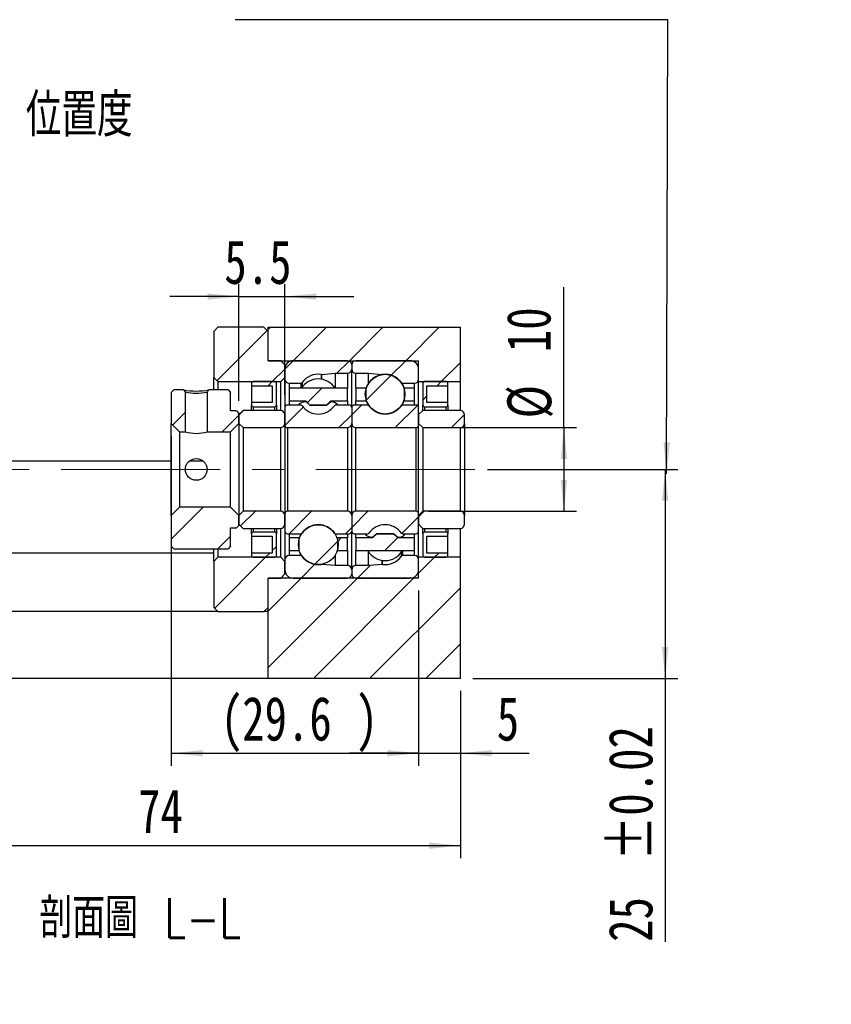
# Model space of a CAD drawing. Header units: millimetres. Extents: x 26 to 289, y 7 to 200.
# Tile 3 of 4: x 225 to 289, y 7 to 85. Entities that reach past the tile are written whole.
import ezdxf

# ---------------------------------------------------------------- set-up
doc = ezdxf.new("R2010")
doc.units = ezdxf.units.MM
doc.linetypes.add('CENTERX2', pattern=[20.32, 12.7, -2.54, 2.54, -2.54])
doc.layers.add('FORMAT', color=7, linetype='Continuous')
doc.styles.add('SLDTEXTSTYLE0', font='TXT', dxfattribs={"width": 0.75})
doc.styles.add('SLDTEXTSTYLE1', font='TXT', dxfattribs={"width": 0.75, "bigfont": 'bigfont'})
doc.dimstyles.new('SLDDIMSTYLE3', dxfattribs={"dimtxt": 3.5, "dimasz": 2.5, "dimexe": 0, "dimexo": 0.0625, "dimgap": 0.875, "dimtad": 1, "dimlfac": 1.5, "dimrnd": 1e-09, "dimzin": 12, "dimdsep": 46, "dimtxsty": 'SLDTEXTSTYLE0', "dimsah": 1, "dimcen": 0.09, "dimadec": 0, "dimazin": 3, "dimtfac": 1, "dimtofl": 0, "dimtmove": 0, "dimatfit": 3, "dimfxl": 1, "dimfrac": 2, "dimtolj": 1, "dimtzin": 12, "dimarcsym": 0})
doc.dimstyles.new('SLDDIMSTYLE4', dxfattribs={"dimtxt": 3.5, "dimasz": 2.5, "dimexe": 0, "dimexo": 0.0625, "dimgap": 0.875, "dimtad": 1, "dimlfac": 1.5, "dimrnd": 1e-09, "dimzin": 12, "dimdsep": 46, "dimtxsty": 'SLDTEXTSTYLE0', "dimsah": 1, "dimcen": 0.09, "dimadec": 0, "dimazin": 3, "dimtfac": 1, "dimtmove": 0, "dimatfit": 0, "dimfxl": 1, "dimfrac": 2, "dimtolj": 1, "dimtzin": 12, "dimarcsym": 0})
doc.dimstyles.new('SLDDIMSTYLE6', dxfattribs={"dimtxt": 3.5, "dimasz": 2.5, "dimexe": 0, "dimexo": 0.0625, "dimgap": 0.875, "dimtad": 1, "dimdec": 1, "dimlfac": 1.5, "dimrnd": 1e-09, "dimzin": 12, "dimdsep": 46, "dimtxsty": 'SLDTEXTSTYLE0', "dimsah": 1, "dimcen": 0.09, "dimadec": 0, "dimazin": 3, "dimtfac": 1, "dimtdec": 1, "dimtofl": 0, "dimtmove": 0, "dimatfit": 3, "dimfxl": 1, "dimfrac": 2, "dimtolj": 1, "dimtzin": 12, "dimarcsym": 0})
doc.dimstyles.new('SLDDIMSTYLE7', dxfattribs={"dimtxt": 3.5, "dimasz": 2.5, "dimexe": 0, "dimexo": 0.0625, "dimgap": 0.875, "dimtad": 1, "dimlfac": 1.5, "dimrnd": 1e-09, "dimzin": 12, "dimdsep": 46, "dimtxsty": 'SLDTEXTSTYLE0', "dimsah": 1, "dimcen": 0.09, "dimadec": 0, "dimazin": 3, "dimtol": 1, "dimtp": 0.02, "dimtm": 0.02, "dimtfac": 1, "dimtofl": 0, "dimtmove": 0, "dimatfit": 3, "dimfxl": 1, "dimfrac": 2, "dimtolj": 1, "dimarcsym": 0})
doc.dimstyles.new('SLDDIMSTYLE8', dxfattribs={"dimtxt": 3.5, "dimasz": 2.5, "dimexe": 0, "dimexo": 0.0625, "dimgap": 0.875, "dimtad": 1, "dimdec": 1, "dimlfac": 1.5, "dimrnd": 1e-09, "dimzin": 12, "dimdsep": 46, "dimtxsty": 'SLDTEXTSTYLE0', "dimsah": 1, "dimcen": 0.09, "dimadec": 0, "dimazin": 3, "dimtfac": 1, "dimtdec": 1, "dimtmove": 0, "dimatfit": 0, "dimfxl": 1, "dimfrac": 2, "dimtolj": 1, "dimtzin": 12, "dimarcsym": 0})

# ---------------------------------------------------------------- blocks, each defined once
blk = doc.blocks.new('_D_13')
at = {"layer": 'FORMAT', "color": 7}
for p, q in [((259.846, 31.592), (259.846, 18.259)), ((210.512, 28.259), (210.512, 18.259)), ((210.512, 19.259), (259.846, 19.259))]:
    blk.add_line(p, q, dxfattribs=at)
for points in [[(210.512, 19.259), (213.012, 19.009), (213.012, 19.509)], [(259.846, 19.259), (257.346, 19.509), (257.346, 19.009)]]:
    blk.add_solid(points, dxfattribs=at)
at = {"layer": 'FORMAT', "color": 7, "insert": (234.138, 23.771), "char_height": 3.5, "attachment_point": 1, "style": 'SLDTEXTSTYLE0'}
blk.add_mtext('74', dxfattribs=at)
blk = doc.blocks.new('_D_14')
at = {"layer": 'FORMAT', "color": 7}
for p, q in [((236.779, 51.925), (236.779, 25.628)), ((256.512, 39.592), (256.512, 25.628)), ((236.779, 26.628), (256.512, 26.628))]:
    blk.add_line(p, q, dxfattribs=at)
for points in [[(236.779, 26.628), (239.279, 26.378), (239.279, 26.878)], [(256.512, 26.628), (254.012, 26.878), (254.012, 26.378)]]:
    blk.add_solid(points, dxfattribs=at)
at = {"layer": 'FORMAT', "color": 7, "char_height": 3.5, "attachment_point": 1, "style": 'SLDTEXTSTYLE0'}
for s, insert in [('(', (240.722, 31.139)), (')', (251.494, 31.139)), ('29.6', (242.443, 31.139))]:
    blk.add_mtext(s, dxfattribs=dict(at, insert=insert))
blk = doc.blocks.new('_D_15')
at = {"layer": 'FORMAT', "color": 7}
for p, q in [((256.512, 39.592), (256.512, 25.628)), ((259.846, 31.592), (259.846, 25.628)), ((256.512, 26.628), (251.012, 26.628)), ((256.512, 26.628), (259.846, 26.628)), ((259.846, 26.628), (265.333, 26.628))]:
    blk.add_line(p, q, dxfattribs=at)
for points in [[(256.512, 26.628), (254.012, 26.878), (254.012, 26.378)], [(259.846, 26.628), (262.346, 26.378), (262.346, 26.878)]]:
    blk.add_solid(points, dxfattribs=at)
at = {"layer": 'FORMAT', "color": 7, "insert": (262.747, 31.139), "char_height": 3.5, "attachment_point": 1, "style": 'SLDTEXTSTYLE0'}
blk.add_mtext('5', dxfattribs=at)
blk = doc.blocks.new('_D_16')
at = {"layer": 'FORMAT', "color": 7}
for p, q in [((268.102, 52.592), (268.102, 63.779)), ((257.312, 52.592), (269.102, 52.592)), ((268.102, 52.592), (268.102, 45.925)), ((257.312, 45.925), (269.102, 45.925))]:
    blk.add_line(p, q, dxfattribs=at)
for points in [[(268.102, 52.592), (267.852, 50.092), (268.352, 50.092)], [(268.102, 45.925), (268.352, 48.425), (267.852, 48.425)]]:
    blk.add_solid(points, dxfattribs=at)
at = {"layer": 'FORMAT', "color": 7, "char_height": 3.5, "attachment_point": 1, "rotation": 90, "style": 'SLDTEXTSTYLE0'}
for s, insert in [('10', (263.536, 58.607)), ('%%c', (263.59, 53.329))]:
    blk.add_mtext(s, dxfattribs=dict(at, insert=insert))
blk = doc.blocks.new('_D_17')
at = {"layer": 'FORMAT', "color": 7}
for p, q in [((262.01, 49.259), (277.179, 49.259)), ((276.179, 49.259), (276.179, 32.592)), ((260.846, 32.592), (277.179, 32.592)), ((276.179, 32.592), (276.179, 11.588))]:
    blk.add_line(p, q, dxfattribs=at)
for points in [[(276.179, 49.259), (275.929, 46.759), (276.429, 46.759)], [(276.179, 32.592), (276.429, 35.092), (275.929, 35.092)]]:
    blk.add_solid(points, dxfattribs=at)
at = {"layer": 'FORMAT', "color": 7, "char_height": 3.5, "attachment_point": 1, "rotation": 90, "style": 'SLDTEXTSTYLE0'}
for s, insert in [('±0.02', (271.667, 18.073)), ('25', (271.667, 11.588))]:
    blk.add_mtext(s, dxfattribs=dict(at, insert=insert))
blk = doc.blocks.new('_D_18')
at = {"layer": 'FORMAT', "color": 7}
for p, q in [((242.179, 54.725), (242.179, 64.04)), ((245.846, 55.192), (245.846, 64.04)), ((242.179, 63.04), (236.679, 63.04)), ((242.179, 63.04), (245.846, 63.04)), ((245.846, 63.04), (251.346, 63.04))]:
    blk.add_line(p, q, dxfattribs=at)
for points in [[(242.179, 63.04), (239.679, 63.29), (239.679, 62.79)], [(245.846, 63.04), (248.346, 62.79), (248.346, 63.29)]]:
    blk.add_solid(points, dxfattribs=at)
at = {"layer": 'FORMAT', "color": 7, "insert": (241.019, 67.551), "char_height": 3.5, "attachment_point": 1, "style": 'SLDTEXTSTYLE0'}
blk.add_mtext('5.5', dxfattribs=at)

msp = doc.modelspace()

# ---------------------------------------------------------------- hatches: boundary and pattern name
at = {"layer": 'FORMAT', "linetype": 'Continuous', "lineweight": 18}
h = msp.add_hatch(dxfattribs=at)
h.set_pattern_fill('ANSI31', color=256, style=0)
h.paths.add_polyline_path([(245.5123, 56.2588), (245.8456, 56.5921), (245.8456, 57.5921), (245.5123, 57.9255), (244.5123, 57.9255), (244.5123, 60.2588), (244.1789, 60.5921), (240.5123, 60.5921), (240.1789, 60.2588), (240.1789, 56.5921), (240.5123, 56.2588)], flags=0)
h = msp.add_hatch(dxfattribs=at)
h.set_pattern_fill('ANSI31', color=256, style=0)
h.paths.add_polyline_path([(259.8456, 60.5921), (244.5123, 60.5921), (244.5123, 57.9255), (256.5123, 57.9255), (256.5123, 56.2588), (259.8456, 56.2588)], flags=0)
h = msp.add_hatch(dxfattribs=at)
h.set_pattern_fill('ANSI31', color=256, style=0)
edge = h.paths.add_edge_path(flags=0)
edge.add_line((251.1789, 57.2588), (251.1789, 57.5921))
edge.add_arc((250.8456, 57.5921), 0.3333, 0, 90)
edge.add_line((250.8456, 57.9255), (246.5123, 57.9255))
edge.add_arc((246.5123, 57.2588), 0.6667, 90, 180)
edge.add_line((245.8456, 57.2588), (245.8456, 56.4588))
edge.add_arc((246.1789, 56.4588), 0.3333, 180, 270)
edge.add_line((246.1789, 56.1255), (247.1118, 56.1255))
edge.add_arc((247.1118, 56.2588), 0.1333, 270, 324.47108)
edge.add_arc((248.5123, 55.2588), 1.5875, 82.107253, 144.47108, ccw=False)
edge.add_arc((248.7486, 56.9633), 0.1333, 262.107253, 275)
edge.add_line((248.7602, 56.8305), (249.8456, 56.9255))
edge.add_line((249.8456, 56.9255), (250.8456, 56.9255))
edge.add_arc((250.8456, 57.2588), 0.3333, 270, 360)
h = msp.add_hatch(dxfattribs=at)
h.set_pattern_fill('ANSI31', color=256, style=0)
edge = h.paths.add_edge_path(flags=0)
edge.add_line((255.8456, 57.9255), (251.5123, 57.9255))
edge.add_arc((251.5123, 57.5921), 0.3333, 90, 180)
edge.add_line((251.1789, 57.5921), (251.1789, 57.2588))
edge.add_arc((251.5123, 57.2588), 0.3333, 180, 270)
edge.add_line((251.5123, 56.9255), (252.5123, 56.9255))
edge.add_line((252.5123, 56.9255), (253.5977, 56.8305))
edge.add_arc((253.6093, 56.9633), 0.1333, 265, 277.892747)
edge.add_arc((253.8456, 55.2588), 1.5875, 35.52892, 97.892747, ccw=False)
edge.add_arc((255.246, 56.2588), 0.1333, 215.52892, 270)
edge.add_line((255.246, 56.1255), (256.1789, 56.1255))
edge.add_arc((256.1789, 56.4588), 0.3333, 270, 360)
edge.add_line((256.5123, 56.4588), (256.5123, 57.2588))
edge.add_arc((255.8456, 57.2588), 0.6667, 0, 90)
h = msp.add_hatch(dxfattribs=at)
h.set_pattern_fill('ANSI31', color=256, style=0)
edge = h.paths.add_edge_path(flags=0)
edge.add_arc((253.8456, 55.2574), 1.5823, 0, 360)
h = msp.add_hatch(dxfattribs=at)
h.set_pattern_fill('ANSI31', color=256, style=0)
edge = h.paths.add_edge_path(flags=0)
edge.add_line((243.1789, 56.1255), (243.1789, 55.9255))
edge.add_line((243.1789, 55.9255), (244.8456, 55.9255))
edge.add_line((244.8456, 55.9255), (244.8456, 54.5921))
edge.add_line((244.8456, 54.5921), (243.1789, 54.5921))
edge.add_line((243.1789, 54.5921), (243.1789, 54.3921))
edge.add_arc((243.3123, 54.3921), 0.1333, 180, 270)
edge.add_line((243.3123, 54.2588), (245.0456, 54.2588))
edge.add_arc((245.0456, 54.3921), 0.1333, 270, 360)
edge.add_line((245.1789, 54.3921), (245.1789, 56.1255))
edge.add_arc((245.0456, 56.1255), 0.1333, 0, 90)
edge.add_line((245.0456, 56.2588), (243.3123, 56.2588))
edge.add_arc((243.3123, 56.1255), 0.1333, 90, 180)
h = msp.add_hatch(dxfattribs=at)
h.set_pattern_fill('ANSI31', color=256, style=0)
edge = h.paths.add_edge_path(flags=0)
edge.add_line((251.5123, 55.7255), (251.5123, 54.7255))
edge.add_line((251.5123, 54.7255), (252.3, 54.7255))
edge.add_ellipse((253.8456, 49.2588), major_axis=(0, 72.4019), ratio=0.0214083, start_angle=13.42706, end_angle=15.787042, ccw=False)
edge.add_line((252.3018, 55.7255), (251.5123, 55.7255))
h = msp.add_hatch(dxfattribs=at)
h.set_pattern_fill('ANSI31', color=256, style=0)
edge = h.paths.add_edge_path(flags=0)
edge.add_line((255.3912, 54.7255), (256.1789, 54.7255))
edge.add_line((256.1789, 54.7255), (256.1789, 55.7255))
edge.add_line((256.1789, 55.7255), (255.3894, 55.7255))
edge.add_ellipse((253.8456, 49.2588), major_axis=(0, 72.4019), ratio=0.0214083, start_angle=344.212958, end_angle=346.57294, ccw=False)
h = msp.add_hatch(dxfattribs=at)
h.set_pattern_fill('ANSI31', color=256, style=0)
edge = h.paths.add_edge_path(flags=0)
edge.add_line((257.1789, 54.5921), (257.1789, 55.9255))
edge.add_line((257.1789, 55.9255), (258.8456, 55.9255))
edge.add_line((258.8456, 55.9255), (258.8456, 56.1255))
edge.add_arc((258.7123, 56.1255), 0.1333, 0, 90)
edge.add_line((258.7123, 56.2588), (256.9789, 56.2588))
edge.add_arc((256.9789, 56.1255), 0.1333, 90, 180)
edge.add_line((256.8456, 56.1255), (256.8456, 54.3921))
edge.add_arc((256.9789, 54.3921), 0.1333, 180, 270)
edge.add_line((256.9789, 54.2588), (258.7123, 54.2588))
edge.add_arc((258.7123, 54.3921), 0.1333, 270, 360)
edge.add_line((258.8456, 54.3921), (258.8456, 54.5921))
edge.add_line((258.8456, 54.5921), (257.1789, 54.5921))
h = msp.add_hatch(dxfattribs=at)
h.set_pattern_fill('ANSI31', color=256, style=0)
h.paths.add_polyline_path([(237.9123, 55.4162), (237.7676, 55.5921), (236.9789, 55.5921), (236.7789, 55.3921), (236.7789, 52.9255), (237.4456, 52.2588), (237.9123, 52.2588)], flags=0)
h = msp.add_hatch(dxfattribs=at)
h.set_pattern_fill('ANSI31', color=256, style=0)
edge = h.paths.add_edge_path(flags=0)
edge.add_line((241.5123, 55.3921), (241.3123, 55.5921))
edge.add_line((241.3123, 55.5921), (239.7903, 55.5921))
edge.add_line((239.7903, 55.5921), (239.6456, 55.4162))
edge.add_line((239.6456, 55.4162), (239.6456, 52.2588))
edge.add_line((239.6456, 52.2588), (241.5123, 52.2588))
edge.add_line((241.5123, 52.2588), (242.1789, 52.9255))
edge.add_line((242.1789, 52.9255), (242.1789, 53.7255))
edge.add_line((242.1789, 53.7255), (241.9789, 53.9255))
edge.add_line((241.9789, 53.9255), (241.5123, 53.9255))
edge.add_line((241.5123, 53.9255), (241.5123, 55.3921))
h = msp.add_hatch(dxfattribs=at)
h.set_pattern_fill('ANSI31', color=256, style=0)
h.paths.add_polyline_path([(246.1789, 54.7255), (247.5123, 54.7255), (247.8456, 54.3921), (249.1789, 54.3921), (249.5123, 54.7255), (250.8456, 54.7255), (250.8456, 55.7255), (246.1789, 55.7255)], flags=0)
h = msp.add_hatch(dxfattribs=at)
h.set_pattern_fill('ANSI31', color=256, style=0)
edge = h.paths.add_edge_path(flags=0)
edge.add_line((245.8456, 54.1921), (245.8456, 52.7921))
edge.add_arc((246.0456, 52.7921), 0.2, 180, 270)
edge.add_line((246.0456, 52.5921), (250.8456, 52.5921))
edge.add_arc((250.8456, 52.9255), 0.3333, 270, 360)
edge.add_line((251.1789, 52.9255), (251.1789, 54.1921))
edge.add_arc((250.9789, 54.1921), 0.2, 0, 90)
edge.add_line((250.9789, 54.3921), (249.9127, 54.3921))
edge.add_arc((249.9127, 54.2588), 0.1333, 90, 144.47108)
edge.add_arc((248.5123, 55.2588), 1.5875, 215.52892, 324.47108, ccw=False)
edge.add_arc((247.1118, 54.2588), 0.1333, 35.52892, 90)
edge.add_line((247.1118, 54.3921), (246.0456, 54.3921))
edge.add_arc((246.0456, 54.1921), 0.2, 90, 180)
h = msp.add_hatch(dxfattribs=at)
h.set_pattern_fill('ANSI31', color=256, style=0)
edge = h.paths.add_edge_path(flags=0)
edge.add_line((251.5123, 52.5921), (256.3123, 52.5921))
edge.add_arc((256.3123, 52.7921), 0.2, 270, 360)
edge.add_line((256.5123, 52.7921), (256.5123, 54.1921))
edge.add_arc((256.3123, 54.1921), 0.2, 0, 90)
edge.add_line((256.3123, 54.3921), (255.246, 54.3921))
edge.add_arc((255.246, 54.2588), 0.1333, 90, 144.47108)
edge.add_arc((253.8456, 55.2588), 1.5875, 215.52892, 324.47108, ccw=False)
edge.add_arc((252.4451, 54.2588), 0.1333, 35.52892, 90)
edge.add_line((252.4451, 54.3921), (251.3789, 54.3921))
edge.add_arc((251.3789, 54.1921), 0.2, 90, 180)
edge.add_line((251.1789, 54.1921), (251.1789, 52.9255))
edge.add_arc((251.5123, 52.9255), 0.3333, 180, 270)
h = msp.add_hatch(dxfattribs=at)
h.set_pattern_fill('ANSI31', color=256, style=0)
edge = h.paths.add_edge_path(flags=0)
edge.add_line((242.1789, 52.9255), (242.5123, 52.5921))
edge.add_line((242.5123, 52.5921), (245.5123, 52.5921))
edge.add_arc((245.5123, 52.9255), 0.3333, 270, 360)
edge.add_line((245.8456, 52.9255), (245.8456, 53.6255))
edge.add_arc((245.5123, 53.6255), 0.3333, 0, 90)
edge.add_line((245.5123, 53.9588), (242.5123, 53.9588))
edge.add_line((242.5123, 53.9588), (242.1789, 53.6255))
edge.add_line((242.1789, 53.6255), (242.1789, 52.9255))
h = msp.add_hatch(dxfattribs=at)
h.set_pattern_fill('ANSI31', color=256, style=0)
edge = h.paths.add_edge_path(flags=0)
edge.add_line((256.5123, 52.9255), (256.8456, 52.5921))
edge.add_line((256.8456, 52.5921), (259.8456, 52.5921))
edge.add_arc((259.8456, 52.9255), 0.3333, 270, 360)
edge.add_line((260.1789, 52.9255), (260.1789, 53.6255))
edge.add_arc((259.8456, 53.6255), 0.3333, 0, 90)
edge.add_line((259.8456, 53.9588), (256.8456, 53.9588))
edge.add_line((256.8456, 53.9588), (256.5123, 53.6255))
edge.add_line((256.5123, 53.6255), (256.5123, 52.9255))
h = msp.add_hatch(dxfattribs=at)
h.set_pattern_fill('ANSI31', color=256, style=0)
h.paths.add_polyline_path([(236.7789, 43.1255), (236.9789, 42.9255), (241.3123, 42.9255), (241.5123, 43.1255), (241.5123, 44.5921), (241.9789, 44.5921), (242.1789, 44.7921), (242.1789, 45.5921), (241.5123, 46.2588), (237.4456, 46.2588), (236.7789, 45.5921)], flags=0)
h = msp.add_hatch(dxfattribs=at)
h.set_pattern_fill('ANSI31', color=256, style=0)
edge = h.paths.add_edge_path(flags=0)
edge.add_line((242.5123, 45.9255), (242.1789, 45.5921))
edge.add_line((242.1789, 45.5921), (242.1789, 44.8921))
edge.add_line((242.1789, 44.8921), (242.5123, 44.5588))
edge.add_line((242.5123, 44.5588), (245.5123, 44.5588))
edge.add_arc((245.5123, 44.8921), 0.3333, 270, 360)
edge.add_line((245.8456, 44.8921), (245.8456, 45.5921))
edge.add_arc((245.5123, 45.5921), 0.3333, 0, 90)
edge.add_line((245.5123, 45.9255), (242.5123, 45.9255))
h = msp.add_hatch(dxfattribs=at)
h.set_pattern_fill('ANSI31', color=256, style=0)
edge = h.paths.add_edge_path(flags=0)
edge.add_line((250.8456, 45.9255), (246.0456, 45.9255))
edge.add_arc((246.0456, 45.7255), 0.2, 90, 180)
edge.add_line((245.8456, 45.7255), (245.8456, 44.3255))
edge.add_arc((246.0456, 44.3255), 0.2, 180, 270)
edge.add_line((246.0456, 44.1255), (247.1118, 44.1255))
edge.add_arc((247.1118, 44.2588), 0.1333, 270, 324.47108)
edge.add_arc((248.5123, 43.2588), 1.5875, 35.52892, 144.47108, ccw=False)
edge.add_arc((249.9127, 44.2588), 0.1333, 215.52892, 270)
edge.add_line((249.9127, 44.1255), (250.9789, 44.1255))
edge.add_arc((250.9789, 44.3255), 0.2, 270, 360)
edge.add_line((251.1789, 44.3255), (251.1789, 45.5921))
edge.add_arc((250.8456, 45.5921), 0.3333, 360, 450)
h = msp.add_hatch(dxfattribs=at)
h.set_pattern_fill('ANSI31', color=256, style=0)
edge = h.paths.add_edge_path(flags=0)
edge.add_line((256.5123, 44.3255), (256.5123, 45.7255))
edge.add_arc((256.3123, 45.7255), 0.2, 0, 90)
edge.add_line((256.3123, 45.9255), (251.5123, 45.9255))
edge.add_arc((251.5123, 45.5921), 0.3333, 90, 180)
edge.add_line((251.1789, 45.5921), (251.1789, 44.3255))
edge.add_arc((251.3789, 44.3255), 0.2, 180, 270)
edge.add_line((251.3789, 44.1255), (252.4451, 44.1255))
edge.add_arc((252.4451, 44.2588), 0.1333, 270, 324.47108)
edge.add_arc((253.8456, 43.2588), 1.5875, 35.52892, 144.47108, ccw=False)
edge.add_arc((255.246, 44.2588), 0.1333, 215.52892, 270)
edge.add_line((255.246, 44.1255), (256.3123, 44.1255))
edge.add_arc((256.3123, 44.3255), 0.2, 270, 360)
h = msp.add_hatch(dxfattribs=at)
h.set_pattern_fill('ANSI31', color=256, style=0)
edge = h.paths.add_edge_path(flags=0)
edge.add_line((256.8456, 45.9255), (256.5123, 45.5921))
edge.add_line((256.5123, 45.5921), (256.5123, 44.8921))
edge.add_line((256.5123, 44.8921), (256.8456, 44.5588))
edge.add_line((256.8456, 44.5588), (259.8456, 44.5588))
edge.add_arc((259.8456, 44.8921), 0.3333, 270, 360)
edge.add_line((260.1789, 44.8921), (260.1789, 45.5921))
edge.add_arc((259.8456, 45.5921), 0.3333, 0, 90)
edge.add_line((259.8456, 45.9255), (256.8456, 45.9255))
h = msp.add_hatch(dxfattribs=at)
h.set_pattern_fill('ANSI31', color=256, style=0)
edge = h.paths.add_edge_path(flags=0)
edge.add_arc((248.5123, 43.259), 1.5868, 0, 360)
h = msp.add_hatch(dxfattribs=at)
h.set_pattern_fill('ANSI31', color=256, style=0)
edge = h.paths.add_edge_path(flags=0)
edge.add_line((244.8456, 43.9255), (244.8456, 42.5921))
edge.add_line((244.8456, 42.5921), (243.1789, 42.5921))
edge.add_line((243.1789, 42.5921), (243.1789, 42.3921))
edge.add_arc((243.3123, 42.3921), 0.1333, 180, 270)
edge.add_line((243.3123, 42.2588), (245.0456, 42.2588))
edge.add_arc((245.0456, 42.3921), 0.1333, 270, 360)
edge.add_line((245.1789, 42.3921), (245.1789, 44.1255))
edge.add_arc((245.0456, 44.1255), 0.1333, 0, 90)
edge.add_line((245.0456, 44.2588), (243.3123, 44.2588))
edge.add_arc((243.3123, 44.1255), 0.1333, 90, 180)
edge.add_line((243.1789, 44.1255), (243.1789, 43.9255))
edge.add_line((243.1789, 43.9255), (244.8456, 43.9255))
h = msp.add_hatch(dxfattribs=at)
h.set_pattern_fill('ANSI31', color=256, style=0)
h.paths.add_polyline_path([(256.1789, 42.7921), (256.1789, 43.7921), (254.8456, 43.7921), (254.5123, 44.1255), (253.1789, 44.1255), (252.8456, 43.7921), (251.5123, 43.7921), (251.5123, 42.7921)], flags=0)
h = msp.add_hatch(dxfattribs=at)
h.set_pattern_fill('ANSI31', color=256, style=0)
edge = h.paths.add_edge_path(flags=0)
edge.add_line((258.8456, 42.3921), (258.8456, 42.5921))
edge.add_line((258.8456, 42.5921), (257.1789, 42.5921))
edge.add_line((257.1789, 42.5921), (257.1789, 43.9255))
edge.add_line((257.1789, 43.9255), (258.8456, 43.9255))
edge.add_line((258.8456, 43.9255), (258.8456, 44.1255))
edge.add_arc((258.7123, 44.1255), 0.1333, 0, 90)
edge.add_line((258.7123, 44.2588), (256.9789, 44.2588))
edge.add_arc((256.9789, 44.1255), 0.1333, 90, 180)
edge.add_line((256.8456, 44.1255), (256.8456, 42.3921))
edge.add_arc((256.9789, 42.3921), 0.1333, 180, 270)
edge.add_line((256.9789, 42.2588), (258.7123, 42.2588))
edge.add_arc((258.7123, 42.3921), 0.1333, 270, 360)
h = msp.add_hatch(dxfattribs=at)
h.set_pattern_fill('ANSI31', color=256, style=0)
edge = h.paths.add_edge_path(flags=0)
edge.add_line((246.9628, 43.7921), (246.1789, 43.7921))
edge.add_line((246.1789, 43.7921), (246.1789, 42.7921))
edge.add_line((246.1789, 42.7921), (246.9631, 42.7921))
edge.add_ellipse((248.5123, 49.2588), major_axis=(0, -198.9156), ratio=0.00779225, start_angle=344.175706, end_angle=346.527888, ccw=False)
h = msp.add_hatch(dxfattribs=at)
h.set_pattern_fill('ANSI31', color=256, style=0)
edge = h.paths.add_edge_path(flags=0)
edge.add_line((250.8456, 42.7921), (250.8456, 43.7921))
edge.add_line((250.8456, 43.7921), (250.0617, 43.7921))
edge.add_ellipse((248.5123, 49.2588), major_axis=(0, -198.9156), ratio=0.00779225, start_angle=13.472112, end_angle=15.824294, ccw=False)
edge.add_line((250.0614, 42.7921), (250.8456, 42.7921))
h = msp.add_hatch(dxfattribs=at)
h.set_pattern_fill('ANSI31', color=256, style=0)
h.paths.add_polyline_path([(245.8456, 41.9255), (245.5123, 42.2588), (240.5123, 42.2588), (240.1789, 41.9255), (240.1789, 38.2588), (240.5123, 37.9255), (244.1789, 37.9255), (244.5123, 38.2588), (244.5123, 40.5921), (245.5123, 40.5921), (245.8456, 40.9255)], flags=0)
h = msp.add_hatch(dxfattribs=at)
h.set_pattern_fill('ANSI31', color=256, style=0)
h.paths.add_polyline_path([(244.5123, 32.5921), (259.8456, 32.5921), (259.8456, 42.2588), (256.5123, 42.2588), (256.5123, 40.5921), (244.5123, 40.5921)], flags=0)
h = msp.add_hatch(dxfattribs=at)
h.set_pattern_fill('ANSI31', color=256, style=0)
edge = h.paths.add_edge_path(flags=0)
edge.add_line((246.5123, 40.5921), (250.8456, 40.5921))
edge.add_arc((250.8456, 40.9255), 0.3333, 270, 360)
edge.add_line((251.1789, 40.9255), (251.1789, 41.2588))
edge.add_arc((250.8456, 41.2588), 0.3333, 360, 450)
edge.add_line((250.8456, 41.5921), (249.8456, 41.5921))
edge.add_line((249.8456, 41.5921), (248.7602, 41.6871))
edge.add_arc((248.7486, 41.5543), 0.1333, 85, 97.892747)
edge.add_arc((248.5123, 43.2588), 1.5875, 215.52892, 277.892747, ccw=False)
edge.add_arc((247.1118, 42.2588), 0.1333, 35.52892, 90)
edge.add_line((247.1118, 42.3921), (246.1789, 42.3921))
edge.add_arc((246.1789, 42.0588), 0.3333, 90, 180)
edge.add_line((245.8456, 42.0588), (245.8456, 41.2588))
edge.add_arc((246.5123, 41.2588), 0.6667, 180, 270)
h = msp.add_hatch(dxfattribs=at)
h.set_pattern_fill('ANSI31', color=256, style=0)
edge = h.paths.add_edge_path(flags=0)
edge.add_line((251.1789, 41.2588), (251.1789, 40.9255))
edge.add_arc((251.5123, 40.9255), 0.3333, 180, 270)
edge.add_line((251.5123, 40.5921), (255.8456, 40.5921))
edge.add_arc((255.8456, 41.2588), 0.6667, 270, 360)
edge.add_line((256.5123, 41.2588), (256.5123, 42.0588))
edge.add_arc((256.1789, 42.0588), 0.3333, 0, 90)
edge.add_line((256.1789, 42.3921), (255.246, 42.3921))
edge.add_arc((255.246, 42.2588), 0.1333, 90, 144.47108)
edge.add_arc((253.8456, 43.2588), 1.5875, 262.107253, 324.47108, ccw=False)
edge.add_arc((253.6093, 41.5543), 0.1333, 82.107253, 95)
edge.add_line((253.5977, 41.6871), (252.5123, 41.5921))
edge.add_line((252.5123, 41.5921), (251.5123, 41.5921))
edge.add_arc((251.5123, 41.2588), 0.3333, 90, 180)

# ---------------------------------------------------------------- linework, layer by layer
at = {"color": 7, "linetype": 'Continuous', "lineweight": 25}
for p, q in [((240.1789, 60.2588), (240.5123, 60.5921)), ((244.1789, 60.5921), (240.5123, 60.5921)), ((244.1789, 60.5921), (244.5123, 60.2588)), ((244.5123, 57.9255), (244.5123, 60.5921)), ((244.5123, 60.5921), (259.8456, 60.5921)), ((259.8456, 56.2588), (259.8456, 60.5921)), ((240.1789, 60.2588), (240.1789, 56.5921)), ((244.5123, 57.9255), (244.5123, 60.2588)), ((244.5123, 57.9255), (256.5123, 57.9255)), ((245.5123, 57.9255), (244.5123, 57.9255)), ((245.5123, 57.9255), (245.8456, 57.5921)), ((245.8456, 56.5921), (245.8456, 57.5921)), ((250.8456, 57.9255), (246.5123, 57.9255)), ((251.1789, 57.5921), (251.1789, 57.2588)), ((255.8456, 57.9255), (251.5123, 57.9255)), ((256.5123, 56.2588), (256.5123, 57.9255)), ((240.5123, 56.2588), (240.1789, 56.5921)), ((240.1789, 55.5921), (240.1789, 56.5921)), ((245.8456, 56.5921), (245.5123, 56.2588)), ((245.8456, 57.2588), (245.8456, 56.4588)), ((248.7602, 56.8305), (249.8456, 56.9255)), ((249.8456, 56.9255), (250.8456, 56.9255)), ((249.8456, 56.9255), (249.8456, 55.7424)), ((251.1789, 54.1921), (251.1789, 57.2588)), ((251.5123, 56.9255), (252.5123, 56.9255)), ((252.5123, 56.9255), (253.5977, 56.8305)), ((252.5123, 56.1191), (252.5123, 56.9255)), ((256.5123, 56.4588), (256.5123, 57.2588)), ((240.5123, 56.2588), (245.5123, 56.2588)), ((240.5123, 56.2588), (240.5123, 55.5921)), ((243.1789, 56.1255), (243.1789, 55.9255)), ((243.1789, 55.9255), (244.8456, 55.9255)), ((243.1789, 55.9255), (243.1789, 54.5921)), ((245.0456, 56.2588), (243.3123, 56.2588)), ((244.8456, 55.9255), (244.8456, 54.5921)), ((245.1789, 54.3921), (245.1789, 56.1255)), ((245.5123, 53.9588), (245.5123, 56.2588)), ((245.8456, 56.4588), (245.8456, 54.1921)), ((246.1789, 56.1255), (247.1118, 56.1255)), ((255.246, 56.1255), (256.1789, 56.1255)), ((256.5123, 56.2588), (259.8456, 56.2588)), ((256.5123, 54.1921), (256.5123, 56.2588)), ((256.8456, 56.1255), (256.8456, 54.3921)), ((258.7123, 56.2588), (256.9789, 56.2588)), ((257.1789, 55.9255), (258.8456, 55.9255)), ((257.1789, 54.5921), (257.1789, 55.9255)), ((258.8456, 55.9255), (258.8456, 56.1255)), ((258.8456, 54.5921), (258.8456, 55.9255)), ((259.8456, 53.9588), (259.8456, 56.2588)), ((236.7789, 55.3921), (236.9789, 55.5921)), ((236.7789, 55.3921), (236.7789, 52.9255)), ((237.7676, 55.5921), (236.9789, 55.5921)), ((237.7676, 55.5921), (237.9123, 55.4162)), ((237.9123, 52.2588), (237.9123, 55.4162)), ((239.6456, 55.4162), (239.6456, 52.2588)), ((241.3123, 55.5921), (239.7903, 55.5921)), ((241.3123, 55.5921), (241.5123, 55.3921)), ((241.5123, 53.9255), (241.5123, 55.3921)), ((250.8456, 55.7255), (246.1789, 55.7255)), ((246.1789, 55.7255), (246.1789, 54.7255)), ((250.8456, 54.7255), (250.8456, 55.7255)), ((252.3018, 55.7255), (251.5123, 55.7255)), ((251.5123, 55.7255), (251.5123, 54.7255)), ((256.1789, 55.7255), (255.3894, 55.7255)), ((256.1789, 54.7255), (256.1789, 55.7255)), ((243.1789, 54.5921), (243.1789, 54.3921)), ((244.8456, 54.5921), (243.1789, 54.5921)), ((243.1789, 53.9588), (243.1789, 54.3921)), ((243.3123, 54.2588), (245.0456, 54.2588)), ((245.1789, 54.3921), (245.1789, 53.9588)), ((245.8456, 54.1921), (245.8456, 52.7921)), ((247.1118, 54.3921), (246.0456, 54.3921)), ((246.1789, 54.7255), (247.5123, 54.7255)), ((246.1789, 54.7255), (246.1789, 54.3921)), ((247.5123, 54.7255), (247.8456, 54.3921)), ((247.5123, 54.7255), (247.5123, 54.6731)), ((247.5123, 54.6731), (247.8456, 54.3754)), ((247.8456, 54.3921), (249.1789, 54.3921)), ((247.8456, 54.3921), (247.8456, 54.3754)), ((249.1789, 54.3921), (249.5123, 54.7255)), ((249.1789, 54.3754), (249.5123, 54.6731)), ((249.1789, 54.3921), (249.1789, 54.3754)), ((249.5123, 54.7255), (250.8456, 54.7255)), ((249.5123, 54.7255), (249.5123, 54.6731)), ((250.9789, 54.3921), (249.9127, 54.3921)), ((250.0227, 54.3921), (250.035, 54.4322)), ((250.8456, 54.7255), (250.8456, 54.3921)), ((251.1789, 54.1921), (251.1789, 52.9255)), ((252.4451, 54.3921), (251.3789, 54.3921)), ((251.5123, 54.3921), (251.5123, 54.7255)), ((251.5123, 54.7255), (252.3, 54.7255)), ((256.3123, 54.3921), (255.246, 54.3921)), ((255.3912, 54.7255), (256.1789, 54.7255)), ((256.1789, 54.3921), (256.1789, 54.7255)), ((256.5123, 52.7921), (256.5123, 54.1921)), ((256.8456, 53.9588), (256.8456, 54.3921)), ((256.9789, 54.2588), (258.7123, 54.2588)), ((258.8456, 54.5921), (257.1789, 54.5921)), ((258.8456, 54.3921), (258.8456, 54.5921)), ((258.8456, 54.3921), (258.8456, 53.9588)), ((241.9789, 53.9255), (241.5123, 53.9255)), ((241.9789, 53.9255), (242.1789, 53.7255)), ((242.1789, 53.6255), (242.5123, 53.9588)), ((242.1789, 52.9255), (242.1789, 53.7255)), ((242.1789, 53.6255), (242.1789, 52.9255)), ((245.5123, 53.9588), (242.5123, 53.9588)), ((245.8456, 52.9255), (245.8456, 53.6255)), ((256.5123, 53.6255), (256.8456, 53.9588)), ((256.5123, 53.6255), (256.5123, 52.9255)), ((259.8456, 53.9588), (256.8456, 53.9588)), ((260.1789, 52.9255), (260.1789, 53.6255)), ((237.4456, 52.2588), (236.7789, 52.9255)), ((236.7789, 45.5921), (236.7789, 52.9255)), ((242.1789, 52.9255), (241.5123, 52.2588)), ((242.1789, 52.9255), (242.1789, 45.5921)), ((242.5123, 52.5921), (242.1789, 52.9255)), ((245.8456, 52.7921), (245.8456, 45.7255)), ((251.1789, 45.5921), (251.1789, 52.9255)), ((256.8456, 52.5921), (256.5123, 52.9255)), ((256.5123, 45.7255), (256.5123, 52.7921)), ((260.1789, 52.9255), (260.1789, 45.5921)), ((237.4456, 52.2588), (237.9123, 52.2588)), ((237.4456, 52.2588), (237.4456, 46.2588)), ((239.6456, 52.2588), (241.5123, 52.2588)), ((241.5123, 46.2588), (241.5123, 52.2588)), ((242.5123, 52.5921), (245.5123, 52.5921)), ((242.5123, 52.5921), (242.5123, 45.9255)), ((245.5123, 45.9255), (245.5123, 52.5921)), ((246.0456, 52.5921), (250.8456, 52.5921)), ((246.0456, 52.5921), (246.0456, 45.9255)), ((250.8456, 52.5921), (250.8456, 45.9255)), ((251.5123, 52.5921), (256.3123, 52.5921)), ((251.5123, 45.9255), (251.5123, 52.5921)), ((256.3123, 45.9255), (256.3123, 52.5921)), ((256.8456, 52.5921), (259.8456, 52.5921)), ((256.8456, 52.5921), (256.8456, 45.9255)), ((259.8456, 45.9255), (259.8456, 52.5921)), ((236.7789, 49.9255), (215.1789, 49.9255)), ((239.3215, 49.9255), (238.241, 49.9255)), ((236.7789, 45.5921), (237.4456, 46.2588)), ((236.7789, 45.5921), (236.7789, 43.1255)), ((241.5123, 46.2588), (237.4456, 46.2588)), ((241.5123, 46.2588), (242.1789, 45.5921)), ((242.1789, 45.5921), (242.5123, 45.9255)), ((242.1789, 44.7921), (242.1789, 45.5921)), ((242.1789, 45.5921), (242.1789, 44.8921)), ((245.5123, 45.9255), (242.5123, 45.9255)), ((245.8456, 45.7255), (245.8456, 44.3255)), ((245.8456, 44.8921), (245.8456, 45.5921)), ((250.8456, 45.9255), (246.0456, 45.9255)), ((251.1789, 45.5921), (251.1789, 44.3255)), ((256.3123, 45.9255), (251.5123, 45.9255)), ((256.5123, 45.5921), (256.8456, 45.9255)), ((256.5123, 44.3255), (256.5123, 45.7255)), ((256.5123, 45.5921), (256.5123, 44.8921)), ((259.8456, 45.9255), (256.8456, 45.9255)), ((260.1789, 44.8921), (260.1789, 45.5921)), ((242.1789, 44.7921), (241.9789, 44.5921)), ((242.5123, 44.5588), (242.1789, 44.8921)), ((256.8456, 44.5588), (256.5123, 44.8921)), ((241.5123, 44.5921), (241.9789, 44.5921)), ((241.5123, 43.1255), (241.5123, 44.5921)), ((242.5123, 44.5588), (245.5123, 44.5588)), ((243.1789, 44.1255), (243.1789, 44.5588)), ((243.1789, 44.1255), (243.1789, 43.9255)), ((245.0456, 44.2588), (243.3123, 44.2588)), ((245.1789, 44.5588), (245.1789, 44.1255)), ((245.1789, 42.3921), (245.1789, 44.1255)), ((245.5123, 42.2588), (245.5123, 44.5588)), ((245.8456, 44.3255), (245.8456, 42.0588)), ((246.0456, 44.1255), (247.1118, 44.1255)), ((246.1789, 44.1255), (246.1789, 43.7921)), ((249.9127, 44.1255), (250.9789, 44.1255)), ((250.8456, 44.1255), (250.8456, 43.7921)), ((251.1789, 41.2588), (251.1789, 44.3255)), ((251.3789, 44.1255), (252.4451, 44.1255)), ((251.5123, 43.7921), (251.5123, 44.1255)), ((252.3555, 44.1255), (252.3214, 44.0218)), ((253.1789, 44.1323), (252.8456, 43.8248)), ((253.1789, 44.1255), (252.8456, 43.7921)), ((253.1789, 44.1255), (253.1789, 44.1323)), ((254.5123, 44.1255), (253.1789, 44.1255)), ((254.5123, 44.1255), (254.5123, 44.1323)), ((254.8456, 43.8248), (254.5123, 44.1323)), ((254.8456, 43.7921), (254.5123, 44.1255)), ((255.246, 44.1255), (256.3123, 44.1255)), ((255.3718, 44.0149), (255.3357, 44.1255)), ((256.1789, 43.7921), (256.1789, 44.1255)), ((256.5123, 42.2588), (256.5123, 44.3255)), ((256.8456, 44.5588), (259.8456, 44.5588)), ((256.8456, 44.1255), (256.8456, 44.5588)), ((256.8456, 44.1255), (256.8456, 42.3921)), ((258.7123, 44.2588), (256.9789, 44.2588)), ((258.8456, 44.5588), (258.8456, 44.1255)), ((258.8456, 43.9255), (258.8456, 44.1255)), ((259.8456, 42.2588), (259.8456, 44.5588)), ((243.1789, 43.9255), (244.8456, 43.9255)), ((243.1789, 43.9255), (243.1789, 42.5921)), ((244.8456, 43.9255), (244.8456, 42.5921)), ((246.9628, 43.7921), (246.1789, 43.7921)), ((246.1789, 43.7921), (246.1789, 42.7921)), ((250.8456, 43.7921), (250.0617, 43.7921)), ((250.8456, 42.7921), (250.8456, 43.7921)), ((251.5123, 43.7921), (251.5123, 42.7921)), ((252.8456, 43.7921), (251.5123, 43.7921)), ((252.8456, 43.7921), (252.8456, 43.8248)), ((254.8456, 43.7921), (254.8456, 43.8248)), ((256.1789, 43.7921), (254.8456, 43.7921)), ((256.1789, 42.7921), (256.1789, 43.7921)), ((257.1789, 43.9255), (258.8456, 43.9255)), ((257.1789, 42.5921), (257.1789, 43.9255)), ((258.8456, 42.5921), (258.8456, 43.9255)), ((240.1789, 42.5921), (211.1789, 42.5921)), ((236.9789, 42.9255), (236.7789, 43.1255)), ((236.9789, 42.9255), (241.3123, 42.9255)), ((240.1789, 41.9255), (240.1789, 42.9255)), ((240.5123, 42.9255), (240.5123, 42.2588)), ((241.5123, 43.1255), (241.3123, 42.9255)), ((243.1789, 42.5921), (243.1789, 42.3921)), ((244.8456, 42.5921), (243.1789, 42.5921)), ((246.1789, 42.7921), (246.9631, 42.7921)), ((249.8456, 42.3986), (249.8456, 41.5921)), ((250.0614, 42.7921), (250.8456, 42.7921)), ((251.5123, 42.7921), (256.1789, 42.7921)), ((252.5123, 41.5921), (252.5123, 42.7164)), ((258.8456, 42.5921), (257.1789, 42.5921)), ((258.8456, 42.3921), (258.8456, 42.5921)), ((240.1789, 41.9255), (240.5123, 42.2588)), ((240.1789, 41.9255), (240.1789, 38.2588)), ((245.5123, 42.2588), (240.5123, 42.2588)), ((243.3123, 42.2588), (245.0456, 42.2588)), ((245.5123, 42.2588), (245.8456, 41.9255)), ((245.8456, 42.0588), (245.8456, 41.2588)), ((245.8456, 40.9255), (245.8456, 41.9255)), ((247.1118, 42.3921), (246.1789, 42.3921)), ((249.8456, 41.5921), (248.7602, 41.6871)), ((253.5977, 41.6871), (252.5123, 41.5921)), ((256.1789, 42.3921), (255.246, 42.3921)), ((256.5123, 40.5921), (256.5123, 42.2588)), ((259.8456, 42.2588), (256.5123, 42.2588)), ((256.5123, 41.2588), (256.5123, 42.0588)), ((256.9789, 42.2588), (258.7123, 42.2588)), ((259.8456, 32.5921), (259.8456, 42.2588)), ((245.8456, 40.9255), (245.5123, 40.5921)), ((250.8456, 41.5921), (249.8456, 41.5921)), ((251.1789, 41.2588), (251.1789, 40.9255)), ((252.5123, 41.5921), (251.5123, 41.5921)), ((244.5123, 32.5921), (244.5123, 40.5921)), ((256.5123, 40.5921), (244.5123, 40.5921)), ((244.5123, 40.5921), (245.5123, 40.5921)), ((244.5123, 38.2588), (244.5123, 40.5921)), ((246.5123, 40.5921), (250.8456, 40.5921)), ((251.5123, 40.5921), (255.8456, 40.5921)), ((240.5123, 37.9255), (211.1789, 37.9255)), ((240.5123, 37.9255), (240.1789, 38.2588)), ((240.5123, 37.9255), (244.1789, 37.9255)), ((244.5123, 38.2588), (244.1789, 37.9255)), ((244.5123, 37.9255), (244.1789, 37.9255)), ((244.5123, 32.5921), (211.1789, 32.5921)), ((259.8456, 32.5921), (244.5123, 32.5921))]:
    msp.add_line(p, q, dxfattribs=at)
at = {"color": 8, "linetype": 'Continuous', "lineweight": 25}
for p, q in [((248.7303, 56.8313), (248.7303, 56.4533)), ((248.7602, 56.8305), (248.7602, 56.4488)), ((250.8456, 56.9255), (250.8456, 55.7255)), ((251.5123, 55.7255), (251.5123, 56.9255)), ((253.5977, 56.8255), (253.5977, 56.8305)), ((253.6276, 56.8299), (253.6276, 56.8313)), ((246.1789, 56.1255), (246.1789, 55.7255)), ((247.1118, 56.1255), (247.1118, 55.7255)), ((247.2203, 56.1813), (247.2203, 55.8033)), ((255.1375, 56.18), (255.1375, 56.1813)), ((255.246, 56.005), (255.246, 56.1255)), ((256.1789, 55.7255), (256.1789, 56.1255)), ((243.3123, 54.2588), (243.3123, 53.9588)), ((245.0456, 53.9588), (245.0456, 54.2588)), ((256.9789, 54.2588), (256.9789, 53.9588)), ((258.7123, 53.9588), (258.7123, 54.2588)), ((243.3123, 44.5588), (243.3123, 44.2588)), ((245.0456, 44.2588), (245.0456, 44.5588)), ((256.9789, 44.5588), (256.9789, 44.2588)), ((258.7123, 44.2588), (258.7123, 44.5588)), ((246.1789, 42.7921), (246.1789, 42.3921)), ((247.1118, 42.5129), (247.1118, 42.3921)), ((250.8456, 42.7921), (250.8456, 41.5921)), ((251.5123, 41.5921), (251.5123, 42.7921)), ((255.1375, 42.3363), (255.1375, 42.6555)), ((255.246, 42.3921), (255.246, 42.7921)), ((256.1789, 42.3921), (256.1789, 42.7921)), ((247.2203, 42.3377), (247.2203, 42.3363)), ((248.7303, 41.6872), (248.7303, 41.6864)), ((248.7602, 41.6917), (248.7602, 41.6871)), ((253.5977, 41.6871), (253.5977, 42.01)), ((253.6276, 41.6864), (253.6276, 42.0056))]:
    msp.add_line(p, q, dxfattribs=at)
at = {"color": 7, "linetype": 'Continuous', "lineweight": 25, "flags": 128}
for points in [[(239.6456, 55.4162), (239.685, 55.4642), (239.7245, 55.5121), (239.7903, 55.5921)], [(246.9732, 54.3778), (247.0212, 54.5136), (247.2334, 54.6209), (247.5123, 54.6731)], [(246.9819, 54.4589), (246.982, 54.4585), (247.0018, 54.3921)], [(249.5123, 54.6731), (249.8087, 54.6156), (250.0186, 54.4972), (250.0445, 54.376)], [(252.3689, 54.6956), (252.3241, 54.7099), (252.3, 54.7255)], [(255.3912, 54.7255), (255.3802, 54.7152), (255.3077, 54.6908)], [(252.8456, 43.8248), (252.5491, 43.8725), (252.3393, 43.977), (252.3047, 44.1255)], [(255.3839, 44.1255), (255.3935, 44.1093), (255.3366, 43.9623), (255.1244, 43.868), (254.8456, 43.8248)], [(246.9628, 43.7921), (247.0212, 43.8054), (247.035, 43.8087)], [(250.0014, 43.8058), (250.0186, 43.8017), (250.0617, 43.7921)], [(247.0135, 42.8013), (247.0042, 42.7995), (246.9631, 42.7921)]]:
    msp.add_lwpolyline(points, dxfattribs=at)
at = {"color": 7, "linetype": 'Continuous', "lineweight": 25}
for centre, radius in [((253.8456, 55.2574), 1.5823), ((238.7789, 49.2588), 0.8667), ((248.5123, 43.259), 1.5868)]:
    msp.add_circle(centre, radius, dxfattribs=at)
for centre, radius, start, end in [((246.5123, 57.2588), 0.6667, 90, 180), ((250.8456, 57.5921), 0.3333, 0, 90), ((251.5123, 57.5921), 0.3333, 90, 180), ((255.8456, 57.2588), 0.6667, 0, 90), ((248.5123, 55.2588), 1.5875, 82.107253, 144.47108), ((248.7486, 56.9633), 0.1333, 262.107253, 275), ((250.8456, 57.2588), 0.3333, 270, 0), ((251.5123, 57.2588), 0.3333, 180, 270), ((253.8456, 55.2574), 1.5875, 13.444794, 166.555206), ((253.6093, 56.9633), 0.1333, 265, 277.892747), ((253.8456, 55.2588), 1.5875, 35.52892, 97.892747), ((243.3123, 56.1255), 0.1333, 90, 180), ((245.0456, 56.1255), 0.1333, 0, 90), ((246.1789, 56.4588), 0.3333, 180, 270), ((247.1118, 56.2588), 0.1333, 270, 324.47108), ((248.5123, 54.8808), 1.5875, 32.870965, 147.854081), ((255.246, 56.2588), 0.1333, 215.52892, 270), ((256.1789, 56.4588), 0.3333, 270, 0), ((256.9789, 56.1255), 0.1333, 90, 180), ((258.7123, 56.1255), 0.1333, 0, 90), ((238.7789, 61.5228), 6.0162, 260.322596, 279.677404), ((238.7789, 59.8897), 4.5567, 259.035767, 280.964233), ((243.3123, 54.3921), 0.1333, 180, 270), ((245.0456, 54.3921), 0.1333, 270, 0), ((246.0456, 54.1921), 0.2, 90, 180), ((247.1118, 54.2588), 0.1333, 35.52892, 90), ((248.5123, 55.2588), 1.5875, 215.52892, 324.47108), ((248.5123, 34.646), 19.7407, 88.064683, 91.935317), ((249.9127, 54.2588), 0.1333, 90, 144.47108), ((250.9789, 54.1921), 0.2, 0, 90), ((251.3789, 54.1921), 0.2, 90, 180), ((253.8456, 55.2574), 1.5875, 193.240744, 214.986364), ((252.4451, 54.2588), 0.1333, 35.52892, 90), ((253.8456, 55.2588), 1.5875, 215.52892, 324.47108), ((253.8456, 55.2574), 1.5875, 324.47108, 346.759256), ((255.246, 54.2588), 0.1333, 90, 144.47108), ((256.3123, 54.1921), 0.2, 0, 90), ((256.9789, 54.3921), 0.1333, 180, 270), ((258.7123, 54.3921), 0.1333, 270, 0), ((245.5123, 53.6255), 0.3333, 0, 90), ((259.8456, 53.6255), 0.3333, 0, 90), ((245.5123, 52.9255), 0.3333, 270, 0), ((246.0456, 52.7921), 0.2, 180, 270), ((250.8456, 52.9255), 0.3333, 270, 0), ((251.5123, 52.9255), 0.3333, 180, 270), ((256.3123, 52.7921), 0.2, 270, 0), ((259.8456, 52.9255), 0.3333, 270, 0), ((238.7789, 55.1913), 3.0578, 253.535339, 286.464661), ((245.5123, 45.5921), 0.3333, 0, 90), ((246.0456, 45.7255), 0.2, 90, 180), ((250.8456, 45.5921), 0.3333, 360, 90), ((251.5123, 45.5921), 0.3333, 90, 180), ((256.3123, 45.7255), 0.2, 0, 90), ((259.8456, 45.5921), 0.3333, 0, 90), ((245.5123, 44.8921), 0.3333, 270, 0), ((248.5123, 43.2588), 1.5875, 35.52892, 144.47108), ((253.8456, 43.2588), 1.5875, 35.52892, 144.47108), ((259.8456, 44.8921), 0.3333, 270, 0), ((243.3123, 44.1255), 0.1333, 90, 180), ((245.0456, 44.1255), 0.1333, 0, 90), ((246.0456, 44.3255), 0.2, 180, 270), ((247.1118, 44.2588), 0.1333, 270, 324.47108), ((249.9127, 44.2588), 0.1333, 215.52892, 270), ((250.9789, 44.3255), 0.2, 270, 360), ((251.3789, 44.3255), 0.2, 180, 270), ((252.4451, 44.2588), 0.1333, 270, 324.47108), ((253.8456, 77.9306), 33.8049, 268.869996, 271.130004), ((255.246, 44.2588), 0.1333, 215.52892, 270), ((256.3123, 44.3255), 0.2, 270, 360), ((256.9789, 44.1255), 0.1333, 90, 180), ((258.7123, 44.1255), 0.1333, 0, 90), ((253.8456, 43.578), 1.5875, 209.67217, 330.32783), ((243.3123, 42.3921), 0.1333, 180, 270), ((245.0456, 42.3921), 0.1333, 270, 0), ((246.1789, 42.0588), 0.3333, 90, 180), ((247.1118, 42.2588), 0.1333, 35.52892, 90), ((248.5123, 43.2588), 1.5875, 215.52892, 277.892747), ((248.7486, 41.5543), 0.1333, 85, 97.892747), ((253.6093, 41.5543), 0.1333, 82.107253, 95), ((253.8456, 43.2588), 1.5875, 262.107253, 324.47108), ((255.246, 42.2588), 0.1333, 90, 144.47108), ((256.1789, 42.0588), 0.3333, 0, 90), ((256.9789, 42.3921), 0.1333, 180, 270), ((258.7123, 42.3921), 0.1333, 270, 0), ((246.5123, 41.2588), 0.6667, 180, 270), ((250.8456, 41.2588), 0.3333, 360, 90), ((250.8456, 40.9255), 0.3333, 270, 0), ((251.5123, 41.2588), 0.3333, 90, 180), ((251.5123, 40.9255), 0.3333, 180, 270), ((255.8456, 41.2588), 0.6667, 270, 360)]:
    msp.add_arc(centre, radius, start, end, dxfattribs=at)
for centre, major_axis, ratio, start_param, end_param in [((253.8456, 49.2588), (0, 72.4019), 0.0214083, 1.4813609, 1.4952199), ((253.8456, 49.2588), (0, 72.4019), 0.0214083, 4.7879654, 4.8018244), ((248.5123, 49.2588), (0, -198.9156), 0.0077922, 4.7398748, 4.7449043), ((248.5123, 49.2588), (0, -198.9156), 0.0077922, 1.538281, 1.5433105)]:
    msp.add_ellipse(centre, major_axis=major_axis, ratio=ratio, start_param=start_param, end_param=end_param, dxfattribs=at)
at = {"layer": 'FORMAT', "color": 7}
for p, q in [((276.3887, 85.1157), (241.8826, 85.1157)), ((276.2991, 48.9155), (276.3887, 85.1157))]:
    msp.add_line(p, q, dxfattribs=at)
at = {"layer": 'FORMAT', "color": 7, "linetype": 'CENTERX2', "lineweight": 18}
msp.add_line((261.01, 49.2588), (203.7962, 49.2588), dxfattribs=at)
at = {"layer": 'FORMAT', "color": 7}
msp.add_solid([(276.2991, 48.9155), (276.5553, 51.4148), (276.0553, 51.4161)], dxfattribs=at)

# ---------------------------------------------------------------- texts
at = {"layer": 'FORMAT', "color": 7, "insert": (225.1836, 79.2368), "char_height": 3.439583, "attachment_point": 1, "style": 'SLDTEXTSTYLE1'}
msp.add_mtext('\\M+188CA\\M+19275\\M+19378', dxfattribs=at)
at = {"layer": 'FORMAT', "insert": (234.3141, 15.0773), "char_height": 3.175, "attachment_point": 2, "style": 'SLDTEXTSTYLE1'}
msp.add_mtext('\\M+19655\\M+196CA\\M+19AA4 L-L', dxfattribs=at)

# ---------------------------------------------------------------- dimensions: what is measured, and where the dimension line sits
at = {"layer": 'FORMAT', "color": 7}
for base, p1, p2, dimstyle, picture, middle in [((245.8456, 63.0397), (242.1789, 53.7255), (245.8456, 54.1921), 'SLDDIMSTYLE8', '_D_18', (244.2515, 63.0397)), ((259.8456, 26.6276), (256.5123, 40.5921), (259.8456, 32.5921), 'SLDDIMSTYLE4', '_D_15', (264.0397, 26.6276)), ((259.8456, 19.2588), (210.5123, 29.2588), (259.8456, 32.5921), 'SLDDIMSTYLE3', '_D_13', (236.724, 19.2588))]:
    dim = msp.add_linear_dim(base=base, p1=p1, p2=p2, dimstyle=dimstyle, dxfattribs=at)
    dim.commit()
    dim.dimension.update_dxf_attribs({"geometry": picture, "text_midpoint": middle, "dimtype": 160})
dim = msp.add_linear_dim(base=(268.1015, 45.9255), p1=(256.3123, 52.5921), p2=(256.3123, 45.9255), angle=90, text='%%c<>', dimstyle='SLDDIMSTYLE3', dxfattribs=at)
dim.commit()
dim.dimension.update_dxf_attribs({"geometry": '_D_16', "text_midpoint": (268.1015, 58.554), "dimtype": 160})
dim = msp.add_linear_dim(base=(256.5123, 26.6276), p1=(236.7789, 52.9255), p2=(256.5123, 40.5921), text='(<>)', dimstyle='SLDDIMSTYLE6', dxfattribs=at)
dim.commit()
dim.dimension.update_dxf_attribs({"geometry": '_D_14', "text_midpoint": (246.9685, 26.6276), "dimtype": 160})
dim = msp.add_linear_dim(base=(276.1789, 32.5921), p1=(261.01, 49.2588), p2=(259.8456, 32.5921), angle=90, dimstyle='SLDDIMSTYLE7', dxfattribs=at)
dim.commit()
dim.dimension.update_dxf_attribs({"geometry": '_D_17', "text_midpoint": (276.1789, 20.6276), "dimtype": 160})

doc.saveas('drawing.dxf')
